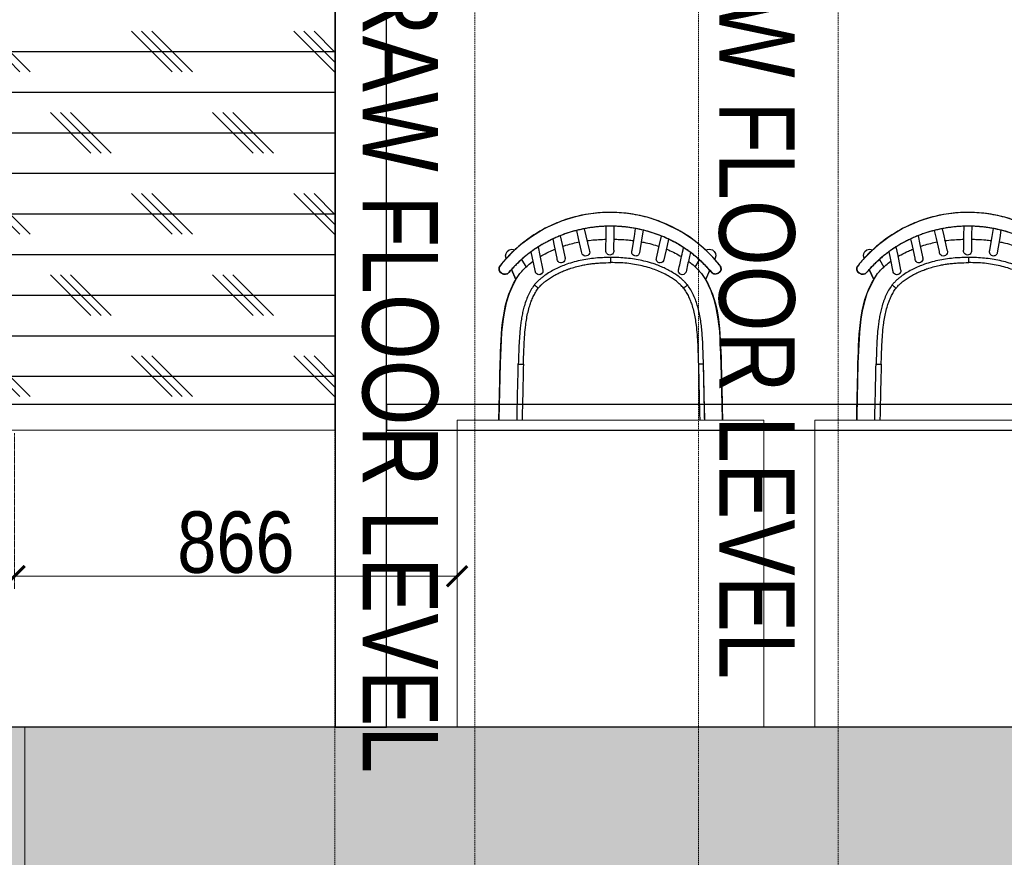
# Model space of a CAD drawing. Header units: millimetres. Extents: x -106827 to 92813, y -35754 to 7831.
# Tile 134 of 150: x -1561 to 365, y -22921 to -21283. Entities that reach past the tile are written whole.
import ezdxf
from ezdxf.xclip import XClip

# ---------------------------------------------------------------- set-up
doc = ezdxf.new("R2010")
doc.units = ezdxf.units.MM
doc.header["$XCLIPFRAME"] = 2
doc.header["$PDMODE"] = 35
doc.linetypes.add('General Arrangement Plan$0$( Hidden )', pattern=[0.375, 0.25, -0.125])
for name, color, linetype in [('Elevation hatch', 7, 'Continuous'), ('General Arrangement Plan$1$Furniture', 7, 'Continuous'), ('IFF-35 HEAVY', 100, 'Continuous'), ('M-HVAC-INSULATION', 7, 'Continuous')]:
    doc.layers.add(name, color=color, linetype=linetype)
for name, color, linetype, lineweight in [('General Arrangement Plan$0$DIM', 7, 'Continuous', 13), ('General Arrangement Plan$1$0 Existing_ Walls_Pen_No__1', 7, 'Continuous', 13), ('General Arrangement Plan$1$BEAM', 113, 'Continuous', 9)]:
    doc.layers.add(name, color=color, linetype=linetype, lineweight=lineweight)
doc.layers.add('General Arrangement Plan$1$A - Furniture', color=7, linetype='Continuous', lineweight=5, true_color=0x0066cc)
doc.styles.add('General Arrangement Plan$1$Standard', font='ARIALN.TTF')
doc.styles.add('General Arrangement Plan$1$TMH-TEXT', font='simplex.shx', dxfattribs={"width": 0.8})
doc.dimstyles.new('General Arrangement Plan$1$TFS-Dim', dxfattribs={"dimtxt": 120, "dimasz": 40, "dimexe": 25, "dimexo": 25, "dimgap": 4.5, "dimtad": 1, "dimdec": 0, "dimzin": 0, "dimdsep": 46, "dimtxsty": 'General Arrangement Plan$1$Standard', "dimblk": 'General Arrangement Plan$1$_ArchTick', "dimcen": 0.09, "dimdle": 2, "dimclrd": 256, "dimclre": 8, "dimadec": 0, "dimazin": 0, "dimtfac": 1, "dimtdec": 0, "dimtofl": 0, "dimtmove": 1, "dimatfit": 3, "dimfxl": 1, "dimtolj": 1, "dimtzin": 0, "dimlwd": -1, "dimlwe": -1, "dimarcsym": 0})

# ---------------------------------------------------------------- blocks, each defined once
blk = doc.blocks.new('General Arrangement Plan$1$SPINDLE CHAIR')
at = {"layer": 'General Arrangement Plan$1$Furniture', "extrusion": (0, 0, -1)}
for p, q in [((1284.59, -173.49), (1286.18, -172.96)), ((1286.18, -172.96), (1288.27, -172.52)), ((1288.27, -172.52), (1290.36, -172.19)), ((1290.36, -172.19), (1292.63, -172.04)), ((1292.63, -172.04), (1295.52, -172.09)), ((1295.52, -172.09), (1298.2, -172.42)), ((1298.2, -172.42), (1300.62, -173.03)), ((1300.62, -173.03), (1302.78, -173.69)), ((1279.72, -175.68), (1282.61, -174.23)), ((1282.61, -174.23), (1284.59, -173.49)), ((1302.78, -173.69), (1306.07, -175.12)), ((1306.07, -175.12), (1308.79, -176.8)), ((1276.06, -178.23), (1277.89, -176.83)), ((1277.89, -176.83), (1279.72, -175.68)), ((1308.79, -176.8), (1310.91, -178.36)), ((1274.66, -179.42), (1276.06, -178.23)), ((1310.91, -178.36), (1312.34, -179.66)), ((1271.93, -182.32), (1273.33, -180.8)), ((1273.33, -180.8), (1274.66, -179.42)), ((1312.34, -179.66), (1313.54, -180.9)), ((1313.54, -180.9), (1314.57, -182.03)), ((1271.7, -183.21), (1271.72, -182.88)), ((1271.72, -182.88), (1271.93, -182.32)), ((1314.57, -182.03), (1314.81, -182.32)), ((1314.81, -182.32), (1315.04, -182.64)), ((1315.04, -182.64), (1315.12, -182.86)), ((1315.12, -182.86), (1315.11, -183.15)), ((1271.85, -183.57), (1271.7, -183.21)), ((1272.28, -183.93), (1271.85, -183.57)), ((1272.71, -184.05), (1272.28, -183.93)), ((1273.1, -184.05), (1272.71, -184.05)), ((1273.46, -183.83), (1273.1, -184.05)), ((1273.91, -183.32), (1273.46, -183.83)), ((1274.7, -185.15), (1273.91, -183.32)), ((1312.7, -183.2), (1311.81, -185.16)), ((1312.86, -183.38), (1312.7, -183.2)), ((1313.16, -183.72), (1312.86, -183.38)), ((1313.49, -184.03), (1313.16, -183.72)), ((1313.85, -184.13), (1313.49, -184.03)), ((1314.25, -184.09), (1313.85, -184.13)), ((1314.37, -184.02), (1314.25, -184.09)), ((1314.57, -183.93), (1314.37, -184.02)), ((1314.74, -183.81), (1314.57, -183.93)), ((1314.96, -183.61), (1314.74, -183.81)), ((1315.08, -183.35), (1314.96, -183.61)), ((1315.11, -183.15), (1315.08, -183.35)), ((1273.63, -187.38), (1274.7, -185.15)), ((1311.81, -185.16), (1312.22, -185.94)), ((1312.22, -185.94), (1312.6, -186.68)), ((1312.6, -186.68), (1313.15, -187.9)), ((1273.03, -189.06), (1273.63, -187.38)), ((1313.15, -187.9), (1313.7, -189.68)), ((1272.24, -192.82), (1272.65, -190.63)), ((1272.65, -190.63), (1273.03, -189.06)), ((1313.7, -189.68), (1314.07, -191.33)), ((1314.07, -191.33), (1314.31, -192.85)), ((1271.95, -195.27), (1272.24, -192.82)), ((1314.31, -192.85), (1314.62, -195.48)), ((1271.77, -198.03), (1271.95, -195.27)), ((1314.62, -195.48), (1314.63, -195.48)), ((1314.63, -195.48), (1314.9, -201.49)), ((1271.72, -200.22), (1271.77, -198.03)), ((1271.66, -201.49), (1271.72, -200.22)), ((1271.35, -215.2), (1271.66, -201.49)), ((1314.9, -201.49), (1315.21, -215.26)), ((1271.35, -215.3), (1271.35, -215.2)), ((1271.38, -215.8), (1271.35, -215.3)), ((1315.18, -215.63), (1315.02, -216.36)), ((1315.21, -215.26), (1315.18, -215.63)), ((1271.53, -216.29), (1271.38, -215.8)), ((1271.8, -216.87), (1271.53, -216.29)), ((1272.2, -217.36), (1271.8, -216.87)), ((1272.59, -217.71), (1272.2, -217.36)), ((1314.14, -217.57), (1313.63, -217.92)), ((1314.62, -217.03), (1314.14, -217.57)), ((1315.02, -216.36), (1314.62, -217.03)), ((1273.17, -218.04), (1272.59, -217.71)), ((1273.77, -218.2), (1273.17, -218.04)), ((1274.35, -218.26), (1273.77, -218.2)), ((1312.21, -218.26), (1274.35, -218.26)), ((1312.97, -218.18), (1312.21, -218.26)), ((1313.63, -217.92), (1312.97, -218.18))]:
    blk.add_line(p, q, dxfattribs=at)
at = {"layer": 'General Arrangement Plan$1$Furniture'}
for p, q in [((1288.65, -176.76), (1288.4, -175.17)), ((1292.65, -174.73), (1292.67, -176.39)), ((1294.17, -176.56), (1294.14, -174.73)), ((1298.45, -175.21), (1298.13, -176.61)), ((1283.74, -178.33), (1283.35, -176.65)), ((1286.93, -175.49), (1287.18, -177.01)), ((1287.18, -177.01), (1287.65, -179.93)), ((1289.08, -179.39), (1288.65, -176.76)), ((1292.67, -176.39), (1292.71, -179.31)), ((1294.21, -179.28), (1294.17, -176.56)), ((1298.13, -176.61), (1297.51, -179.34)), ((1298.97, -179.68), (1299.55, -177.13)), ((1299.55, -177.13), (1299.91, -175.54)), ((1303.14, -176.58), (1302.78, -178.27)), ((1304.25, -178.57), (1304.55, -177.19)), ((1281.96, -177.26), (1282.24, -178.49)), ((1282.24, -178.49), (1282.88, -181.29)), ((1284.34, -180.96), (1283.74, -178.33)), ((1302.78, -178.27), (1302.22, -180.98)), ((1303.74, -181), (1304.25, -178.57)), ((1307.47, -178.78), (1307.13, -180.47)), ((1272.84, -180.99), (1272.94, -181.21)), ((1307.13, -180.47), (1306.55, -183.31)), ((1308.01, -183.62), (1308.56, -180.96)), ((1308.56, -180.96), (1308.81, -179.7)), ((1313.7, -181.03), (1313.72, -180.99)), ((1271.71, -182.86), (1271.69, -183.03)), ((1276.73, -182.71), (1275.91, -181.3)), ((1310.7, -181.21), (1309.82, -182.71)), ((1272.21, -183.86), (1272.2, -183.86)), ((1273.91, -183.34), (1274.74, -185.15)), ((1311.82, -185.15), (1312.71, -183.2)), ((1315.1, -183.25), (1315.12, -183.08)), ((1278.23, -186.23), (1278.76, -185.65)), ((1274.84, -213.88), (1275.12, -201.67)), ((1273.2, -218.02), (1272.74, -219.01)), ((1274.96, -220.16), (1276.07, -218.26)), ((1310.49, -218.26), (1311.61, -220.16)), ((1313.82, -219.01), (1313.37, -218.02))]:
    blk.add_line(p, q, dxfattribs=at)
for centre, radius, start, end in [((1273.97, -180.47), 1.25, 117.447, 204.574), ((1273.97, -180.47), 1.25, 56.327, 117.447), ((1283.61, -181.13), 0.75, 270, 23.451), ((1288.39, -179.8), 0.75, 177.8272, 270), ((1288.36, -179.75), 0.807, 272.0907, 26.554), ((1293.49, -179.54), 0.821, 163.5335, 267.6725), ((1293.43, -179.54), 0.82, 272.3434, 18.2433), ((1298.18, -179.76), 0.794, 147.9665, 6.382), ((1302.98, -181.11), 0.772, 159.0637, 8.4275), ((1312.58, -180.47), 1.25, 62.553, 116.2893), ((1312.58, -180.47), 1.25, 335.4289, 62.553), ((1283.61, -181.13), 0.75, 181.8784, 270), ((1283.61, -181.13), 0.75, 192.7269, 261.4854), ((1279.28, -183.46), 0.75, 181.8829, 270), ((1279.28, -183.46), 0.75, 270, 23.6737), ((1307.28, -183.46), 0.75, 157.3975, 359.0775), ((1307.28, -183.46), 0.75, 167.9079, 261.4872), ((1273.88, -219.53), 1.25, 155.3531, 242.4772), ((1312.68, -219.53), 1.25, 297.5228, 24.6498), ((1273.88, -219.53), 1.25, 242.4772, 329.6042), ((1312.68, -219.53), 1.25, 210.3987, 297.5228)]:
    blk.add_arc(centre, radius, start, end, dxfattribs=at)
for points, knots in [([(1272.04, -182.25), (1272.44, -181.78), (1273.23, -180.83), (1274.55, -179.52), (1275.94, -178.28), (1277.41, -177.15), (1278.95, -176.12), (1280.56, -175.19), (1282.23, -174.38), (1283.95, -173.68), (1285.72, -173.09), (1287.51, -172.63), (1289.33, -172.3), (1291.17, -172.09), (1293.02, -172), (1294.87, -172.03), (1296.71, -172.19), (1298.53, -172.48), (1300.33, -172.89), (1302.1, -173.42), (1303.82, -174.06), (1305.5, -174.82), (1307.13, -175.69), (1308.69, -176.67), (1310.19, -177.76), (1311.62, -178.93), (1312.85, -180.1), (1313.91, -181.23), (1314.5, -181.95), (1314.8, -182.31)], [0, 0, 0, 0, 0.037753, 0.075634, 0.113559, 0.151441, 0.189193, 0.226953, 0.264842, 0.302775, 0.340664, 0.378422, 0.41605, 0.453808, 0.491609, 0.529366, 0.566994, 0.604451, 0.642035, 0.679663, 0.717248, 0.754706, 0.792252, 0.829925, 0.867641, 0.905315, 0.942862, 0.971431, 1, 1, 1, 1]), ([(1273.58, -183.72), (1273.6, -183.69), (1273.81, -183.44), (1274.22, -182.98), (1274.82, -182.34), (1275.44, -181.73), (1276.09, -181.13), (1276.76, -180.56), (1277.44, -180.01), (1278.15, -179.49), (1278.87, -179), (1279.61, -178.53), (1280.36, -178.08), (1281.13, -177.66), (1281.91, -177.28), (1282.7, -176.91), (1283.5, -176.58), (1284.32, -176.27), (1285.14, -175.99), (1285.97, -175.74), (1286.81, -175.51), (1287.65, -175.32), (1288.49, -175.15), (1289.33, -175.01), (1290.18, -174.89), (1291.04, -174.81), (1291.9, -174.75), (1292.76, -174.72), (1293.62, -174.71), (1294.48, -174.74), (1295.33, -174.79), (1296.17, -174.86), (1297.02, -174.97), (1297.87, -175.1), (1298.71, -175.26), (1299.56, -175.45), (1300.4, -175.66), (1301.23, -175.9), (1302.05, -176.17), (1302.85, -176.46), (1303.65, -176.78), (1304.44, -177.13), (1305.22, -177.51), (1306, -177.91), (1306.76, -178.34), (1307.51, -178.8), (1308.24, -179.28), (1308.95, -179.79), (1309.65, -180.32), (1310.32, -180.87), (1310.98, -181.46), (1311.62, -182.06), (1312.24, -182.69), (1312.77, -183.26), (1313.08, -183.63), (1313.21, -183.78)], [0, 0, 0, 0, 0.002447, 0.022295, 0.042261, 0.062362, 0.082432, 0.102392, 0.122335, 0.142241, 0.162094, 0.181877, 0.201575, 0.221175, 0.240642, 0.260016, 0.279377, 0.298692, 0.317932, 0.337071, 0.356085, 0.374954, 0.393681, 0.412305, 0.430984, 0.449726, 0.468494, 0.487242, 0.505929, 0.524516, 0.542973, 0.561355, 0.579829, 0.598494, 0.617308, 0.636226, 0.655197, 0.674167, 0.69307, 0.711886, 0.730801, 0.749975, 0.769325, 0.788817, 0.808412, 0.828068, 0.847741, 0.867377, 0.887033, 0.90691, 0.926834, 0.946794, 0.966779, 0.986776, 1, 1, 1, 1]), ([(1273.59, -183.71), (1273.86, -183.4), (1274.39, -182.78), (1275.25, -181.9), (1276.23, -180.99), (1277.35, -180.07), (1278.61, -179.15), (1279.94, -178.31), (1281.32, -177.55), (1282.74, -176.88), (1284.19, -176.3), (1285.67, -175.81), (1287.19, -175.41), (1288.73, -175.09), (1290.32, -174.86), (1291.96, -174.73), (1293.64, -174.7), (1295.32, -174.77), (1296.99, -174.95), (1298.66, -175.23), (1300.35, -175.63), (1302.02, -176.14), (1303.65, -176.77), (1305.23, -177.49), (1306.74, -178.31), (1308.19, -179.23), (1309.56, -180.23), (1310.86, -181.33), (1312.09, -182.5), (1312.83, -183.34), (1313.2, -183.77)], [0, 0, 0, 0, 0.0280902, 0.0561968, 0.0842871, 0.1196311, 0.1550798, 0.1905589, 0.225998, 0.2613339, 0.2956697, 0.3301173, 0.3645973, 0.3990344, 0.4333614, 0.4697086, 0.5061961, 0.5427325, 0.5792226, 0.6155721, 0.6539438, 0.6924615, 0.7310385, 0.7695742, 0.807961, 0.8462813, 0.8847285, 0.9232218, 0.9616747, 1, 1, 1, 1]), ([(1280.01, -183.3), (1279.81, -182.41), (1279.47, -180.95), (1279.14, -179.48), (1279.01, -178.91)], [0, 0, 0, 0, 0.60764, 1, 1, 1, 1]), ([(1287.3, -177.78), (1287.12, -177.81), (1286.44, -177.92), (1285.27, -178.21), (1284.3, -178.52), (1283.82, -178.67)], [0, 0, 0, 0, 0.149242, 0.578859, 1, 1, 1, 1]), ([(1292.68, -177.27), (1292.3, -177.28), (1291.37, -177.29), (1290.07, -177.37), (1289.15, -177.49), (1288.78, -177.54)], [0, 0, 0, 0, 0.290815, 0.714107, 1, 1, 1, 1]), ([(1297.92, -177.55), (1297.9, -177.55), (1297.4, -177.46), (1296.38, -177.38), (1295.15, -177.29), (1294.41, -177.28), (1294.18, -177.28)], [0, 0, 0, 0, 0.014529, 0.407218, 0.814085, 1, 1, 1, 1]), ([(1302.7, -178.67), (1302.48, -178.6), (1301.81, -178.36), (1300.71, -178.07), (1299.82, -177.88), (1299.4, -177.79)], [0, 0, 0, 0, 0.204902, 0.620005, 1, 1, 1, 1]), ([(1277.69, -179.84), (1277.77, -180.21), (1278.06, -181.47), (1278.35, -182.74), (1278.55, -183.63)], [0, 0, 0, 0, 0.294869, 1, 1, 1, 1]), ([(1278.26, -186.2), (1278.4, -186.05), (1278.66, -185.74), (1279.21, -185.21), (1279.9, -184.62), (1280.75, -184.01), (1281.66, -183.47), (1282.59, -182.99), (1283.58, -182.55), (1284.73, -182.11), (1286.05, -181.7), (1287.53, -181.35), (1289.03, -181.09), (1290.55, -180.93), (1291.95, -180.85), (1292.85, -180.84), (1293.24, -180.84)], [0, 0, 0, 0, 0.037557, 0.075114, 0.138939, 0.202999, 0.267261, 0.331548, 0.395565, 0.464161, 0.55676, 0.649619, 0.74264, 0.835639, 0.928355, 1, 1, 1, 1]), ([(1282.4, -179.2), (1282.37, -179.21), (1281.9, -179.39), (1281.01, -179.82), (1280.04, -180.3), (1279.53, -180.63), (1279.42, -180.7)], [0, 0, 0, 0, 0.027238, 0.456154, 0.88281, 1, 1, 1, 1]), ([(1293.24, -181.84), (1293.24, -181.83), (1293.24, -181.76), (1293.24, -181.57), (1293.24, -181.3), (1293.24, -181.05), (1293.24, -180.88), (1293.24, -180.85), (1293.24, -180.84)], [10.070821, 10.070821, 10.070821, 10.070821, 10.087273, 10.212125, 10.4268, 10.641474, 10.856147, 11.070821, 11.070821, 11.070821, 11.070821]), ([(1293.24, -180.84), (1293.68, -180.85), (1294.56, -180.85), (1295.94, -180.93), (1297.39, -181.08), (1298.9, -181.33), (1300.4, -181.69), (1301.78, -182.12), (1303.02, -182.6), (1304.13, -183.11), (1305.21, -183.69), (1306.09, -184.27), (1306.78, -184.79), (1307.29, -185.22), (1307.78, -185.69), (1308.07, -186.03), (1308.22, -186.2)], [11.070821, 11.070821, 11.070821, 11.070821, 11.151038, 11.231372, 11.324409, 11.417433, 11.512078, 11.606722, 11.680895, 11.75506, 11.830633, 11.906179, 11.947031, 11.987878, 12.02935, 12.070821, 12.070821, 12.070821, 12.070821]), ([(1307.09, -180.66), (1306.88, -180.54), (1306.22, -180.14), (1305.23, -179.65), (1304.43, -179.32), (1304.12, -179.2)], [0, 0, 0, 0, 0.217756, 0.700928, 1, 1, 1, 1]), ([(1272.04, -182.25), (1272.02, -182.28), (1271.97, -182.34), (1271.91, -182.42), (1271.86, -182.5), (1271.82, -182.56), (1271.78, -182.62), (1271.75, -182.7), (1271.72, -182.78), (1271.72, -182.83), (1271.72, -182.85)], [0, 0, 0, 0, 0.145603, 0.295145, 0.452736, 0.582392, 0.680604, 0.790125, 0.922908, 1, 1, 1, 1]), ([(1278.09, -181.59), (1277.87, -181.75), (1277.28, -182.18), (1276.4, -182.97), (1275.81, -183.66), (1275.51, -184)], [0, 0, 0, 0, 0.228539, 0.61631, 1, 1, 1, 1]), ([(1279.03, -186.85), (1279.24, -186.6), (1279.68, -186.12), (1280.42, -185.48), (1281.21, -184.92), (1282.13, -184.36), (1283.18, -183.81), (1284.38, -183.31), (1285.68, -182.85), (1287.09, -182.46), (1288.61, -182.16), (1290.14, -181.96), (1291.69, -181.86), (1292.72, -181.85), (1293.24, -181.84)], [9.0708212, 9.0708212, 9.0708212, 9.0708212, 9.133927, 9.1969201, 9.259262, 9.3214292, 9.4045431, 9.4882695, 9.5720444, 9.6718279, 9.7711799, 9.8706045, 9.9704827, 10.0708212, 10.0708212, 10.0708212, 10.0708212]), ([(1297.12, -182.07), (1296.8, -182.03), (1296.16, -181.95), (1294.86, -181.86), (1293.89, -181.85), (1293.24, -181.84)], [9, 9, 9, 9, 9.249457, 9.499677, 10, 10, 10, 10]), ([(1299.02, -182.4), (1298.71, -182.33), (1298.08, -182.2), (1297.44, -182.11), (1297.12, -182.07)], [8, 8, 8, 8, 8.499658, 9, 9, 9, 9]), ([(1301.35, -183.05), (1300.97, -182.92), (1300.2, -182.67), (1299.42, -182.49), (1299.02, -182.4)], [7, 7, 7, 7, 7.500986, 8, 8, 8, 8]), ([(1311.05, -184), (1310.8, -183.71), (1310.29, -183.12), (1309.43, -182.32), (1308.8, -181.8), (1308.46, -181.56), (1308.44, -181.55)], [9.1869713, 9.1869713, 9.1869713, 9.1869713, 9.5101533, 9.8359785, 10.1657672, 10.1869713, 10.1869713, 10.1869713, 10.1869713]), ([(1315.12, -183.09), (1315.12, -183.09), (1315.13, -183.05), (1315.13, -182.98), (1315.12, -182.88), (1315.1, -182.79), (1315.07, -182.71), (1315.04, -182.65), (1315, -182.58), (1314.95, -182.51), (1314.89, -182.42), (1314.84, -182.35), (1314.81, -182.31), (1314.8, -182.31)], [0, 0, 0, 0, 0.003605, 0.120624, 0.229091, 0.328689, 0.418785, 0.499127, 0.587843, 0.71957, 0.845278, 0.977296, 1, 1, 1, 1]), ([(1271.95, -183.66), (1271.97, -183.68), (1272.06, -183.74), (1272.14, -183.81), (1272.2, -183.86)], [3.068359, 3.068359, 3.068359, 3.068359, 3.31831, 4.068359, 4.068359, 4.068359, 4.068359]), ([(1272.2, -183.85), (1272.23, -183.88), (1272.31, -183.94), (1272.46, -184.01), (1272.63, -184.06), (1272.81, -184.08), (1272.99, -184.07), (1273.16, -184.02), (1273.32, -183.94), (1273.47, -183.85), (1273.54, -183.76), (1273.58, -183.72)], [0, 0, 0, 0, 0.0780905, 0.1944638, 0.3102857, 0.4275734, 0.5443646, 0.6615738, 0.7785734, 0.8946022, 1, 1, 1, 1]), ([(1272.21, -183.86), (1272.25, -183.89), (1272.39, -183.99), (1272.67, -184.08), (1273.02, -184.07), (1273.35, -183.95), (1273.51, -183.79), (1273.59, -183.71)], [0.0043657, 0.0043657, 0.0043657, 0.0043657, 0.0966591, 0.3315507, 0.5594347, 0.779919, 1.0043657, 1.0043657, 1.0043657, 1.0043657]), ([(1301.81, -183.21), (1301.74, -183.18), (1301.58, -183.13), (1301.43, -183.07), (1301.35, -183.05)], [6, 6, 6, 6, 6.499946, 7, 7, 7, 7]), ([(1302.71, -183.57), (1302.57, -183.51), (1302.27, -183.38), (1301.96, -183.27), (1301.81, -183.21)], [5, 5, 5, 5, 5.499433, 6, 6, 6, 6]), ([(1303.59, -183.97), (1303.45, -183.9), (1303.16, -183.76), (1302.86, -183.63), (1302.71, -183.57)], [4, 4, 4, 4, 4.499736, 5, 5, 5, 5]), ([(1304.45, -184.42), (1304.31, -184.35), (1304.03, -184.19), (1303.74, -184.04), (1303.59, -183.97)], [3, 3, 3, 3, 3.500135, 4, 4, 4, 4]), ([(1306.06, -185.5), (1305.8, -185.31), (1305.29, -184.92), (1304.73, -184.59), (1304.45, -184.42)], [2, 2, 2, 2, 2.501751, 3, 3, 3, 3]), ([(1313.2, -183.77), (1313.22, -183.79), (1313.33, -183.91), (1313.56, -184.07), (1313.91, -184.15), (1314.27, -184.11), (1314.48, -183.99), (1314.58, -183.92)], [1, 1, 1, 1, 1.071689, 1.307433, 1.541744, 1.769658, 2, 2, 2, 2]), ([(1313.21, -183.78), (1313.23, -183.8), (1313.29, -183.87), (1313.4, -183.96), (1313.55, -184.05), (1313.72, -184.11), (1313.89, -184.13), (1314.07, -184.13), (1314.24, -184.1), (1314.41, -184.03), (1314.53, -183.97), (1314.58, -183.92), (1314.59, -183.92)], [0, 0, 0, 0, 0.05904, 0.173329, 0.285847, 0.400752, 0.513829, 0.629823, 0.74441, 0.861655, 0.977824, 1, 1, 1, 1]), ([(1314.59, -183.92), (1314.61, -183.9), (1314.69, -183.84), (1314.78, -183.77), (1314.84, -183.72)], [0, 0, 0, 0, 0.250051, 1, 1, 1, 1]), ([(1275.12, -201.66), (1275.15, -200.85), (1275.21, -199.24), (1275.29, -197.18), (1275.41, -195.5), (1275.54, -194.2), (1275.72, -192.89), (1275.95, -191.65), (1276.25, -190.46), (1276.6, -189.33), (1277.05, -188.23), (1277.58, -187.19), (1278.01, -186.56), (1278.22, -186.26)], [0, 0, 0, 0, 0.152314, 0.304633, 0.386803, 0.468967, 0.551558, 0.634133, 0.707621, 0.781091, 0.856267, 0.931414, 1, 1, 1, 1]), ([(1306.94, -186.28), (1306.8, -186.15), (1306.52, -185.87), (1306.22, -185.63), (1306.06, -185.5)], [1, 1, 1, 1, 1.498519, 2, 2, 2, 2]), ([(1307.46, -186.85), (1307.37, -186.75), (1307.21, -186.56), (1307.03, -186.37), (1306.94, -186.28)], [0, 0, 0, 0, 0.500056, 1, 1, 1, 1]), ([(1308.27, -186.26), (1308.49, -186.58), (1308.92, -187.23), (1309.46, -188.28), (1309.9, -189.39), (1310.25, -190.51), (1310.52, -191.6), (1310.72, -192.66), (1310.88, -193.74), (1311.04, -195.08), (1311.16, -196.68), (1311.27, -198.96), (1311.32, -200.62), (1311.36, -201.66)], [27.08542, 27.08542, 27.08542, 27.08542, 27.15857, 27.231744, 27.307501, 27.383286, 27.45106, 27.518844, 27.587148, 27.655458, 27.77238, 27.889426, 28.08542, 28.08542, 28.08542, 28.08542]), ([(1279.03, -186.85), (1278.84, -187.11), (1278.48, -187.64), (1278.04, -188.5), (1277.66, -189.38), (1277.31, -190.38), (1277.01, -191.51), (1276.75, -192.77), (1276.54, -194.25), (1276.37, -195.94), (1276.26, -197.86), (1276.19, -199.78), (1276.15, -201.06), (1276.12, -201.7)], [32.188056, 32.188056, 32.188056, 32.188056, 32.251035, 32.313682, 32.375857, 32.437959, 32.521077, 32.604538, 32.687818, 32.812738, 32.937834, 33.062944, 33.188056, 33.188056, 33.188056, 33.188056]), ([(1310.36, -201.7), (1310.34, -201.06), (1310.29, -199.78), (1310.22, -197.86), (1310.11, -195.94), (1309.95, -194.24), (1309.73, -192.76), (1309.47, -191.5), (1309.17, -190.37), (1308.82, -189.37), (1308.44, -188.49), (1308, -187.64), (1307.64, -187.11), (1307.46, -186.85)], [18.014599, 18.014599, 18.014599, 18.014599, 18.139799, 18.26499, 18.390177, 18.515418, 18.598779, 18.682141, 18.765664, 18.827908, 18.889888, 18.95195, 19.014599, 19.014599, 19.014599, 19.014599])]:
    blk.add_open_spline(points, degree=3, knots=knots, dxfattribs=at)
for points, degree in [([(1275.51, -184), (1271.82, -188.97), (1271.88, -195.66), (1271.66, -201.49)], 3), ([(1271.95, -183.66), (1271.96, -183.67), (1271.96, -183.67), (1271.97, -183.67)], 3), ([(1273.59, -183.71), (1273.59, -183.71), (1273.58, -183.72), (1273.58, -183.72)], 3), ([(1314.9, -201.49), (1314.68, -195.66), (1314.74, -188.97), (1311.05, -184)], 3), ([(1313.21, -183.78), (1313.21, -183.78), (1313.2, -183.77), (1313.2, -183.77)], 3), ([(1314.59, -183.92), (1314.58, -183.92), (1314.58, -183.92)], 2), ([(1314.83, -183.73), (1314.83, -183.73), (1314.84, -183.73), (1314.84, -183.72)], 3), ([(1278.26, -186.2), (1278.27, -186.21), (1278.27, -186.21), (1278.28, -186.22)], 3), ([(1278.28, -186.22), (1278.29, -186.23), (1278.3, -186.24), (1278.32, -186.25)], 3), ([(1278.32, -186.25), (1278.34, -186.27), (1278.37, -186.29), (1278.39, -186.31)], 3), ([(1278.39, -186.31), (1278.42, -186.34), (1278.45, -186.37), (1278.48, -186.39)], 3), ([(1278.48, -186.39), (1278.52, -186.42), (1278.56, -186.46), (1278.6, -186.49)], 3), ([(1278.6, -186.49), (1278.64, -186.53), (1278.69, -186.56), (1278.73, -186.6)], 3), ([(1278.73, -186.6), (1278.78, -186.64), (1278.83, -186.68), (1278.88, -186.72)], 3), ([(1278.88, -186.72), (1278.93, -186.76), (1278.98, -186.81), (1279.03, -186.85)], 3), ([(1307.46, -186.85), (1307.51, -186.81), (1307.56, -186.76), (1307.61, -186.72)], 3), ([(1307.61, -186.72), (1307.66, -186.68), (1307.7, -186.64), (1307.75, -186.6)], 3), ([(1307.75, -186.6), (1307.8, -186.56), (1307.84, -186.53), (1307.88, -186.49)], 3), ([(1307.88, -186.49), (1307.92, -186.46), (1307.96, -186.43), (1308, -186.39)], 3), ([(1308, -186.39), (1308.03, -186.37), (1308.06, -186.34), (1308.09, -186.31)], 3), ([(1308.09, -186.31), (1308.12, -186.29), (1308.14, -186.27), (1308.17, -186.25)], 3), ([(1308.17, -186.25), (1308.18, -186.24), (1308.19, -186.23), (1308.21, -186.22)], 3), ([(1308.21, -186.22), (1308.21, -186.21), (1308.22, -186.21), (1308.22, -186.2)], 3), ([(1271.66, -201.49), (1271.56, -206.06), (1271.45, -210.63), (1271.35, -215.2)], 3), ([(1274.84, -213.88), (1274.94, -209.81), (1275.03, -205.75), (1275.12, -201.68)], 3), ([(1275.12, -201.66), (1275.13, -201.66), (1275.14, -201.66), (1275.14, -201.66)], 3), ([(1275.14, -201.66), (1275.16, -201.66), (1275.18, -201.67), (1275.2, -201.67)], 3), ([(1275.2, -201.67), (1275.23, -201.67), (1275.26, -201.67), (1275.29, -201.67)], 3), ([(1275.29, -201.67), (1275.33, -201.67), (1275.38, -201.67), (1275.42, -201.67)], 3), ([(1275.42, -201.67), (1275.47, -201.68), (1275.52, -201.68), (1275.57, -201.68)], 3), ([(1275.57, -201.68), (1275.63, -201.68), (1275.68, -201.68), (1275.74, -201.69)], 3), ([(1275.74, -201.69), (1275.8, -201.69), (1275.87, -201.69), (1275.93, -201.69)], 3), ([(1276.12, -201.7), (1276.03, -205.77), (1275.94, -209.84), (1275.84, -213.91)], 3), ([(1275.93, -201.69), (1275.99, -201.7), (1276.06, -201.7), (1276.12, -201.7)], 3), ([(1310.36, -201.7), (1310.45, -205.77), (1310.55, -209.84), (1310.64, -213.92)], 3), ([(1310.55, -201.7), (1310.49, -201.7), (1310.42, -201.7), (1310.36, -201.7)], 3), ([(1310.74, -201.69), (1310.68, -201.69), (1310.62, -201.69), (1310.55, -201.7)], 3), ([(1310.91, -201.68), (1310.86, -201.68), (1310.8, -201.69), (1310.74, -201.69)], 3), ([(1311.07, -201.68), (1311.01, -201.68), (1310.96, -201.68), (1310.91, -201.68)], 3), ([(1311.19, -201.67), (1311.15, -201.67), (1311.11, -201.67), (1311.07, -201.68)], 3), ([(1311.28, -201.67), (1311.25, -201.67), (1311.22, -201.67), (1311.19, -201.67)], 3), ([(1311.34, -201.67), (1311.32, -201.67), (1311.3, -201.67), (1311.28, -201.67)], 3), ([(1311.36, -201.66), (1311.35, -201.67), (1311.35, -201.67), (1311.34, -201.67)], 3), ([(1311.64, -213.89), (1311.55, -209.82), (1311.45, -205.75), (1311.36, -201.68)], 3), ([(1315.21, -215.2), (1315.11, -210.63), (1315, -206.06), (1314.9, -201.49)], 3), ([(1274.86, -213.88), (1274.86, -213.88), (1274.85, -213.88), (1274.84, -213.88)], 3), ([(1274.92, -213.88), (1274.9, -213.88), (1274.88, -213.88), (1274.86, -213.88)], 3), ([(1275.01, -213.89), (1274.98, -213.89), (1274.95, -213.88), (1274.92, -213.88)], 3), ([(1275.14, -213.89), (1275.1, -213.89), (1275.05, -213.89), (1275.01, -213.89)], 3), ([(1275.29, -213.89), (1275.24, -213.89), (1275.19, -213.89), (1275.14, -213.89)], 3), ([(1275.46, -213.9), (1275.4, -213.9), (1275.35, -213.89), (1275.29, -213.89)], 3), ([(1275.65, -213.9), (1275.59, -213.9), (1275.52, -213.9), (1275.46, -213.9)], 3), ([(1275.84, -213.91), (1275.78, -213.9), (1275.71, -213.9), (1275.65, -213.9)], 3), ([(1277.24, -215.53), (1277.24, -215.47), (1277.24, -215.4), (1277.24, -215.34)], 3), ([(1277.24, -215.34), (1287.91, -215.34), (1298.57, -215.34), (1309.24, -215.35)], 3), ([(1277.24, -215.72), (1277.24, -215.66), (1277.24, -215.6), (1277.24, -215.53)], 3), ([(1277.24, -215.89), (1277.24, -215.84), (1277.24, -215.78), (1277.24, -215.72)], 3), ([(1309.24, -215.35), (1309.24, -215.41), (1309.24, -215.48), (1309.24, -215.54)], 3), ([(1309.24, -215.54), (1309.24, -215.6), (1309.24, -215.67), (1309.24, -215.73)], 3), ([(1310.64, -213.92), (1310.7, -213.91), (1310.77, -213.91), (1310.83, -213.91)], 3), ([(1310.83, -213.91), (1310.9, -213.91), (1310.96, -213.91), (1311.02, -213.91)], 3), ([(1311.02, -213.91), (1311.08, -213.91), (1311.14, -213.9), (1311.19, -213.9)], 3), ([(1311.19, -213.9), (1311.24, -213.9), (1311.3, -213.9), (1311.35, -213.9)], 3), ([(1311.35, -213.9), (1311.39, -213.9), (1311.43, -213.9), (1311.47, -213.9)], 3), ([(1311.47, -213.9), (1311.5, -213.9), (1311.53, -213.89), (1311.56, -213.89)], 3), ([(1311.56, -213.89), (1311.58, -213.89), (1311.6, -213.89), (1311.62, -213.89)], 3), ([(1311.62, -213.89), (1311.63, -213.89), (1311.63, -213.89), (1311.64, -213.89)], 3), ([(1277.24, -216.04), (1277.24, -215.99), (1277.24, -215.94), (1277.24, -215.89)], 3), ([(1277.24, -216.17), (1277.24, -216.13), (1277.24, -216.09), (1277.24, -216.04)], 3), ([(1277.24, -216.26), (1277.24, -216.23), (1277.24, -216.2), (1277.24, -216.17)], 3), ([(1277.24, -216.32), (1277.24, -216.3), (1277.24, -216.28), (1277.24, -216.26)], 3), ([(1277.24, -216.34), (1277.24, -216.33), (1277.24, -216.32), (1277.24, -216.32)], 3), ([(1277.24, -216.34), (1287.91, -216.34), (1298.57, -216.34), (1309.24, -216.35)], 3), ([(1309.24, -215.73), (1309.24, -215.79), (1309.24, -215.85), (1309.24, -215.9)], 3), ([(1309.24, -215.9), (1309.24, -215.95), (1309.24, -216), (1309.24, -216.05)], 3), ([(1309.24, -216.05), (1309.24, -216.1), (1309.24, -216.14), (1309.24, -216.18)], 3), ([(1309.24, -216.18), (1309.24, -216.21), (1309.24, -216.24), (1309.24, -216.27)], 3), ([(1309.24, -216.27), (1309.24, -216.29), (1309.24, -216.31), (1309.24, -216.33)], 3), ([(1309.24, -216.33), (1309.24, -216.33), (1309.24, -216.34), (1309.24, -216.35)], 3), ([(1274.35, -218.26), (1286.97, -218.26), (1299.59, -218.26), (1312.21, -218.26)], 3)]:
    blk.add_open_spline(points, degree=degree, dxfattribs=at)
for points, weights, degree in [([(1271.97, -183.67), (1271.76, -183.52), (1271.66, -183.28), (1271.69, -183.03)], [1, 0.910512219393, 0.910512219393, 1], 3), ([(1271.69, -183.03), (1271.66, -183.28), (1271.76, -183.51), (1271.95, -183.66)], [1, 0.9151413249, 0.9151413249, 1], 3), ([(1271.97, -183.67), (1272.05, -183.73), (1272.13, -183.8), (1272.21, -183.86)], [1, 0.999998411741, 0.999998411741, 1], 3), ([(1314.58, -183.92), (1314.7, -183.83), (1314.83, -183.73)], [1, 0.999997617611, 1], 2), ([(1315.1, -183.25), (1315.08, -183.45), (1314.98, -183.61), (1314.83, -183.73)], [1, 0.945148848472, 0.945148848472, 1], 3), ([(1314.84, -183.72), (1314.99, -183.61), (1315.08, -183.44), (1315.1, -183.25)], [1, 0.948237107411, 0.948237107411, 1], 3), ([(1278.22, -186.26), (1278.23, -186.24), (1278.25, -186.22), (1278.26, -186.2)], [1, 0.99958207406, 0.99958207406, 1], 3), ([(1308.22, -186.2), (1308.24, -186.22), (1308.25, -186.24), (1308.27, -186.26)], [1, 0.99958207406, 0.99958207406, 1], 3), ([(1275.12, -201.68), (1275.12, -201.67), (1275.12, -201.67), (1275.12, -201.66)], [1, 0.999982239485, 0.999982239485, 1], 3), ([(1311.36, -201.68), (1311.36, -201.67), (1311.36, -201.67), (1311.36, -201.66)], [1, 0.999982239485, 0.999982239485, 1], 3)]:
    blk.add_rational_spline(points, weights, degree=degree, dxfattribs=at)
for points, weights, knots in [([(1271.35, -215.2), (1271.33, -216.01), (1271.63, -216.78), (1272.2, -217.36), (1272.78, -217.95), (1273.53, -218.26), (1274.35, -218.26)], [1, 0.947795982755, 0.947795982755, 1, 0.947795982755, 0.947795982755, 1], [3, 3, 3, 3, 3.796743, 3.796743, 3.796743, 4.593486, 4.593486, 4.593486, 4.593486]), ([(1274.84, -213.88), (1274.83, -214.54), (1275.07, -215.15), (1275.53, -215.61), (1275.98, -216.08), (1276.59, -216.34), (1277.24, -216.34)], [1, 0.947795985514, 0.947795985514, 1, 0.947795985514, 0.947795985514, 1], [9.593486, 9.593486, 9.593486, 9.593486, 10.390228, 10.390228, 10.390228, 11.186971, 11.186971, 11.186971, 11.186971]), ([(1277.24, -215.34), (1276.86, -215.34), (1276.51, -215.19), (1276.24, -214.92), (1275.97, -214.64), (1275.83, -214.29), (1275.84, -213.91)], [1, 0.947795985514, 0.947795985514, 1, 0.947795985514, 0.947795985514, 1], [0, 0, 0, 0, 0.796743, 0.796743, 0.796743, 1.593486, 1.593486, 1.593486, 1.593486]), ([(1309.24, -216.35), (1309.89, -216.35), (1310.5, -216.09), (1310.96, -215.63), (1311.41, -215.16), (1311.65, -214.55), (1311.64, -213.89)], [1, 0.947760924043, 0.947760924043, 1, 0.947760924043, 0.947760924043, 1], [12.186971, 12.186971, 12.186971, 12.186971, 12.983985, 12.983985, 12.983985, 13.780999, 13.780999, 13.780999, 13.780999]), ([(1310.64, -213.92), (1310.65, -214.3), (1310.51, -214.65), (1310.24, -214.93), (1309.97, -215.2), (1309.62, -215.35), (1309.24, -215.35)], [1, 0.947760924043, 0.947760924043, 1, 0.947760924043, 0.947760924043, 1], [0, 0, 0, 0, 0.797014, 0.797014, 0.797014, 1.594028, 1.594028, 1.594028, 1.594028]), ([(1312.21, -218.26), (1313.03, -218.26), (1313.78, -217.95), (1314.36, -217.36), (1314.93, -216.78), (1315.23, -216.01), (1315.21, -215.2)], [1, 0.947795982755, 0.947795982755, 1, 0.947795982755, 0.947795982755, 1], [5.593486, 5.593486, 5.593486, 5.593486, 6.390228, 6.390228, 6.390228, 7.186971, 7.186971, 7.186971, 7.186971])]:
    blk.add_rational_spline(points, weights, degree=3, knots=knots, dxfattribs=at)
blk = doc.blocks.new('General Arrangement Plan$1$_ArchTick')
at = {"color": 0, "linetype": 'ByBlock', "const_width": 0.15}
blk.add_lwpolyline([(-0.5, -0.5), (0.5, 0.5)], dxfattribs=at)
blk = doc.blocks.new('*D265')
at = {"layer": 'Defpoints', "color": 0}
for p in [(2473.1, 7065.9), (3338.7, 7066.7), (3338.7, 6761.4)]:
    blk.add_point(p, dxfattribs=at)
at = {"layer": 'General Arrangement Plan$0$DIM', "color": 8, "linetype": 'General Arrangement Plan$0$( Hidden )'}
for p, q in [((2473.1, 7040.9), (2473.1, 6736.4)), ((3338.7, 7041.7), (3338.7, 6736.4))]:
    blk.add_line(p, q, dxfattribs=at)
at = {"layer": 'General Arrangement Plan$0$DIM', "color": 8}
blk.add_line((2471.1, 6761.4), (3340.7, 6761.4), dxfattribs=at)
at = {"layer": 'General Arrangement Plan$0$DIM', "color": 8, "xscale": 40, "yscale": 40, "zscale": 40, "rotation": 180}
blk.add_blockref('General Arrangement Plan$1$_ArchTick', (2473.1, 6761.4), dxfattribs=at)
at = {"layer": 'General Arrangement Plan$0$DIM', "color": 8, "xscale": 40, "yscale": 40, "zscale": 40}
blk.add_blockref('General Arrangement Plan$1$_ArchTick', (3338.7, 6761.4), dxfattribs=at)
at = {"layer": 'General Arrangement Plan$0$DIM', "color": 0, "insert": (2905.9, 6827.2), "char_height": 120, "attachment_point": 5, "style": 'General Arrangement Plan$1$Standard'}
blk.add_mtext('\\A1;866', dxfattribs=at)
blk = doc.blocks.new('A$C03659140')
at = {"color": 3, "ltscale": 10}
blk.add_lwpolyline([(2999.6, 5442.5), (2999.9, 10224.7), (2899.9, 10224.7), (2899.6, 5442.5)], close=True, dxfattribs=at)
at = {"color": 30, "ltscale": 10}
for points in [[(1450.1, 6023.5), (2899.7, 6023.4), (2899.7, 6073.4), (1450.1, 6073.5)], [(2999.7, 6023.4), (4260.3, 6023.4), (4260.3, 6073.4), (2999.7, 6073.4)]]:
    blk.add_lwpolyline(points, close=True, dxfattribs=at)
blk = doc.blocks.new('General Arrangement Plan')
at = {"layer": 'General Arrangement Plan$1$0 Existing_ Walls_Pen_No__1'}
for p, q in [((4837.1, 6466.7), (148.9, 6465.9)), ((2493, 6466.3), (2493, 5915.8))]:
    blk.add_line(p, q, dxfattribs=at)
at = {"layer": 'General Arrangement Plan$1$A - Furniture', "xscale": -10, "yscale": 10, "zscale": 10}
for p in [(16572, 9193), (17271.9, 9193)]:
    blk.add_blockref('General Arrangement Plan$1$SPINDLE CHAIR', p, dxfattribs=at)
for points in [[(3938.6, 7066.7), (3938.6, 6466.6), (3338.7, 6466.6), (3338.7, 7066.7)], [(4638.4, 7066.7), (4638.4, 6466.6), (4038.6, 6466.6), (4038.6, 7066.7)]]:
    blk.add_wipeout(points).dxf.layer = 'General Arrangement Plan$1$A - Furniture'
at = {"layer": 'General Arrangement Plan$1$A - Furniture'}
for points in [[(3938.6, 7066.7), (3938.6, 6466.6), (3338.7, 6466.6), (3338.7, 7066.7)], [(4638.4, 7066.7), (4638.4, 6466.6), (4038.6, 6466.6), (4038.6, 7066.7)]]:
    blk.add_lwpolyline(points, close=True, dxfattribs=at)
at = {"layer": 'General Arrangement Plan$1$BEAM', "linetype": 'General Arrangement Plan$0$( Hidden )', "ltscale": 11}
for points in [[(3373.3, 14050.1), (3373.2, 899.1), (3099.8, 899.1), (3099.8, 14050.1)], [(4084.2, 14050.1), (4084.2, 899.1), (3810.8, 899.1), (3810.8, 14050.1)]]:
    blk.add_lwpolyline(points, close=True, dxfattribs=at)
at = {"layer": 'General Arrangement Plan$1$BEAM', "char_height": 147.925, "width": 5195.333, "attachment_point": 7, "rotation": 270, "style": 'General Arrangement Plan$1$TMH-TEXT'}
for s, insert in [('{\\fArial|b0|i0|c0|p34;\\C5;BOTTOM OF MS SECTION @13\'-11" FROM RAW FLOOR LEVEL}', (3124, 11300.1)), ('{\\fArial|b0|i0|c0|p34;\\C5;BOTTOM OF MS SECTION @9\'-8" FROM RAW FLOOR LEVEL}', (3821.7, 11300.1))]:
    blk.add_mtext(s, dxfattribs=dict(at, insert=insert))
at = {"layer": 'General Arrangement Plan$0$DIM', "color": 9, "true_color": 0xc7c8ca}
dim = blk.add_linear_dim(base=(3338.7, 6761.4), p1=(2473.1, 7065.9), p2=(3338.7, 7066.7), dimstyle='General Arrangement Plan$1$TFS-Dim', override={"dimclrd": 8}, dxfattribs=at)
dim.commit()
dim.dimension.update_dxf_attribs({"geometry": '*D265', "text_midpoint": (2905.9, 6827.2)})

msp = doc.modelspace()

# ---------------------------------------------------------------- linework, layer by layer
at = {"layer": 'IFF-35 HEAVY', "ltscale": 100}
msp.add_lwpolyline([(-3936, -23216), (-3936.1, -22665.8), (6000.8, -22665.8), (6000.8, -17749.2), (8419.6, -17749.2), (8419.6, -23647)], dxfattribs=at)

# ---------------------------------------------------------------- next in the draw order: block references
at = {"color": 7}
ref = msp.add_blockref('General Arrangement Plan', (-4044.3, -29132.4), dxfattribs=at)
XClip(ref).set_block_clipping_path([(48.7190010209, -107.5186207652), (15251.6043912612, 15253.5715002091)])

# ---------------------------------------------------------------- next in the draw order: hatches: boundary and pattern name
at = {"layer": 'Elevation hatch', "true_color": 0x939598}
h = msp.add_hatch(dxfattribs=at)
h.set_pattern_fill('CORK', color=252, scale=25)
h.set_pattern_definition([(0, (-27179.21, -19598.95), (0, 79.375), []), (135, (-27139.52, -19638.64), (-158.75, -158.75), [112.2532, -112.2532]), (135, (-27119.68, -19638.64), (-158.75, -158.75), [112.2532, -112.2532]), (135, (-27099.83, -19638.64), (-158.75, -158.75), [112.2532, -112.2532])])
h.paths.add_polyline_path([(-2393.5, -20865), (-944.5, -20865), (-944.5, -22035), (-2393.5, -22035)])
at = {"layer": 'M-HVAC-INSULATION'}
h = msp.add_hatch(dxfattribs=at)
h.set_pattern_fill('DOTS', scale=50)
h.set_pattern_definition([(0, (16461.85, -19598.305), (39.6875, 79.375), [0, -79.375])])
h.paths.add_polyline_path([(1817.1, -26007), (1817.1, -27732.1), (-1881.6, -27732.1), (-1881.6, -26007)], flags=16)
h.paths.add_polyline_path([(1893.7, -25589.5), (1893.7, -25739.5), (1743.7, -25739.5), (1743.7, -25589.5)])
h.paths.add_polyline_path([(1785.4, -24761.6), (1635.4, -24761.6), (1635.4, -24611.6), (1785.4, -24611.6)])
h.paths.add_polyline_path([(1838.7, -24017.6), (1688.7, -24017.6), (1688.7, -23867.6), (1838.7, -23867.6)])
h.paths.add_polyline_path([(-2226.2, -28232.6), (-2226.2, -25544.2), (792.8, -25544.2), (792.8, -24351.9), (139.4, -24351.9), (139.4, -23340), (792.8, -23340), (792.8, -23216.6), (668.8, -23216.6), (668.8, -23216), (-3936, -23216), (-3936, -22665.8), (6000.8, -22665.8), (6000.8, -17749.2), (8419.6, -17749.2), (8419.6, -23647), (4985.8, -23647), (4985.8, -22980.5), (4861.8, -22980.5), (4861.8, -24321), (3525.1, -24321.7), (3525.1, -22981.1), (3401.1, -22980.5), (3401.1, -24244), (2248.7, -24244), (2248.7, -22980.5), (2124.7, -22980.5), (2123.9, -28233.3)])

# ---------------------------------------------------------------- next in the draw order: linework, layer by layer
at = {"color": 7}
msp.add_lwpolyline([(-2393.5, -20865), (-944.5, -20865), (-944.5, -22035), (-2393.5, -22035)], close=True, dxfattribs=at)

# ---------------------------------------------------------------- next in the draw order: block references
msp.add_blockref('A$C03659140', (-3843.6, -28108.5), dxfattribs=at)

doc.saveas('drawing.dxf')
